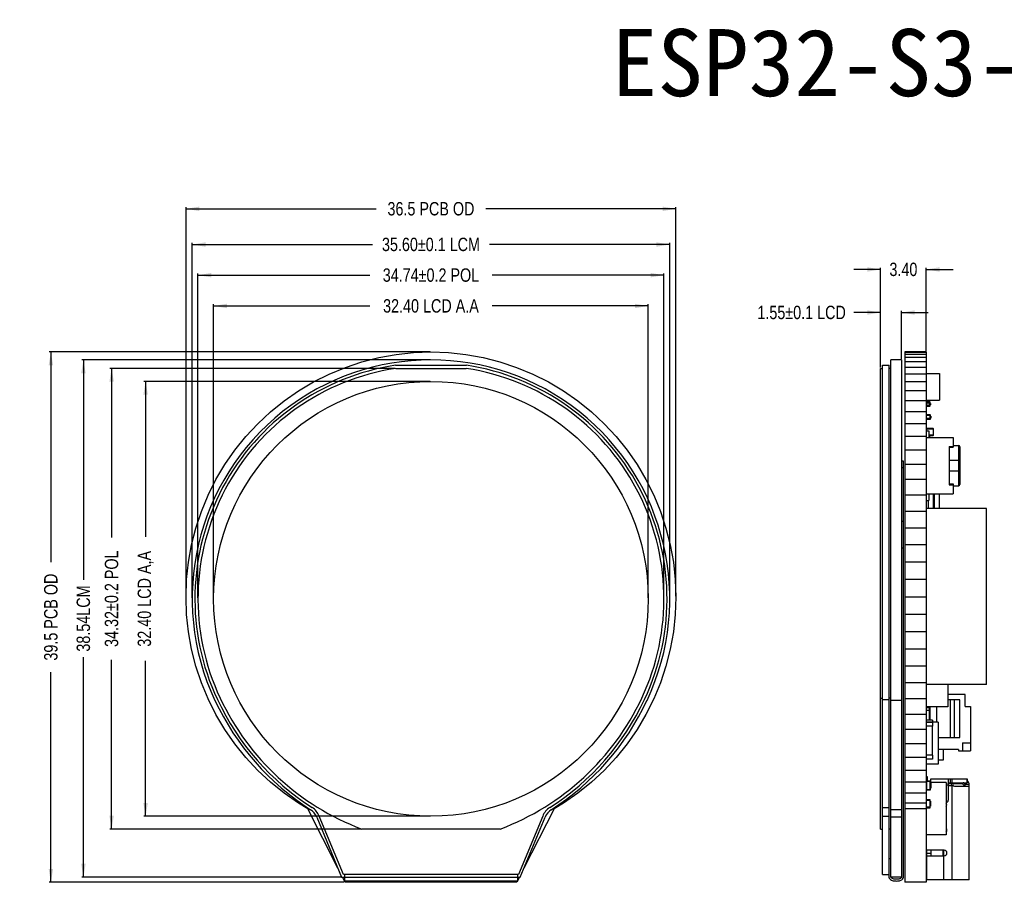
# Model space of a CAD drawing. Header units: millimetres. Extents: x -1 to 131, y 28 to 92.
# Tile 1 of 41: x -1 to 72, y 28 to 92. Entities that reach past the tile are written whole.
import ezdxf

# ---------------------------------------------------------------- set-up
doc = ezdxf.new("R2010")
doc.units = ezdxf.units.MM
doc.header["$LTSCALE"] = 1.21
doc.header["$MEASUREMENT"] = 0
doc.header["$PDMODE"] = 3
doc.header["$PDSIZE"] = 0.3125
doc.layers.get('0').update_dxf_attribs({"linetype": 'CONTINUOUS'})
doc.layers.get('DEFPOINTS').update_dxf_attribs({"linetype": 'CONTINUOUS'})
doc.layers.add('Dim', color=3, linetype='CONTINUOUS', lineweight=25)
doc.layers.add('FRAME', color=154, linetype='CONTINUOUS')
doc.styles.get("Standard").update_dxf_attribs({"font": 'txt', "width": 0.8})
doc.styles.add('宋体', font='txt')
doc.dimstyles.get("Standard").update_dxf_attribs({"dimtxt": 0.15625, "dimasz": 0.1875, "dimexe": 0.125, "dimexo": 0.0625, "dimgap": 0.09, "dimtad": 0, "dimtih": 1, "dimtoh": 1, "dimzin": 4, "dimdsep": 46, "dimtxsty": 'Standard', "dimblk": '_FILLED', "dimblk1": '_FILLED', "dimblk2": '_FILLED', "dimcen": 0.09, "dimazin": 1, "dimtp": 0.01, "dimtm": 0.01, "dimtfac": 1, "dimtofl": 0, "dimtmove": 0, "dimatfit": 3, "dimldrblk": '_FILLED', "dimfxl": 1, "dimtolj": 1, "dimtzin": 4, "dimarcsym": 0})

# ---------------------------------------------------------------- blocks, each defined once
blk = doc.blocks.new('_FILLED')
at = {"color": 0, "linetype": 'ByBlock'}
blk.add_solid([(0, 0), (-1, 0.167), (-1, -0.167)], dxfattribs=at)
blk = doc.blocks.new('*D2')
at = {"color": 0, "linetype": 'ByBlock', "lineweight": -2}
for p, q in [((13.531, 48.8), (13.531, 70.681)), ((13.531, 70.556), (25.174, 70.556)), ((45.931, 70.556), (34.287, 70.556)), ((45.931, 48.8), (45.931, 70.681))]:
    blk.add_line(p, q, dxfattribs=at)
at = {"layer": 'DEFPOINTS', "color": 0, "linetype": 'ByBlock'}
for p in [(13.531, 48.737), (45.931, 48.737)]:
    blk.add_point(p, dxfattribs=at)
at = {"color": 0, "linetype": 'ByBlock', "lineweight": -2, "rotation": 180}
blk.add_blockref('_FILLED', (13.531, 70.556), dxfattribs=at)
at = {"color": 0, "linetype": 'ByBlock', "lineweight": -2}
blk.add_blockref('_FILLED', (45.931, 70.556), dxfattribs=at)
at = {"color": 0, "linetype": 'ByBlock', "lineweight": -2, "insert": (29.731, 70.556), "char_height": 1, "attachment_point": 5}
blk.add_mtext('\\A1;32.40 LCD A.A', dxfattribs=at)
blk = doc.blocks.new('*D3')
at = {"color": 0, "linetype": 'ByBlock', "lineweight": -2}
for p, q in [((29.668, 64.937), (8.332, 64.937)), ((8.457, 64.937), (8.457, 53.361)), ((8.457, 32.537), (8.457, 44.114)), ((29.668, 32.537), (8.332, 32.537))]:
    blk.add_line(p, q, dxfattribs=at)
at = {"layer": 'DEFPOINTS', "color": 0, "linetype": 'ByBlock'}
for p in [(29.731, 64.937), (29.731, 32.537)]:
    blk.add_point(p, dxfattribs=at)
at = {"color": 0, "linetype": 'ByBlock', "lineweight": -2}
for p, rotation in [((8.457, 64.937), 90), ((8.457, 32.537), 270)]:
    blk.add_blockref('_FILLED', p, dxfattribs=dict(at, rotation=rotation))
at = {"color": 0, "linetype": 'ByBlock', "lineweight": -2, "insert": (8.457, 48.737), "char_height": 1, "attachment_point": 5, "rotation": 90}
blk.add_mtext('\\A1;32.40 LCD A,A', dxfattribs=at)
blk = doc.blocks.new('*D5')
at = {"color": 0, "linetype": 'ByBlock', "lineweight": -2}
for p, q in [((12.361, 48.8), (12.361, 72.976)), ((12.361, 72.851), (25.174, 72.851)), ((47.101, 72.851), (34.287, 72.851)), ((47.101, 48.8), (47.101, 72.976))]:
    blk.add_line(p, q, dxfattribs=at)
at = {"layer": 'DEFPOINTS', "color": 0, "linetype": 'ByBlock'}
for p in [(12.361, 48.737), (47.101, 48.737)]:
    blk.add_point(p, dxfattribs=at)
at = {"color": 0, "linetype": 'ByBlock', "lineweight": -2, "rotation": 180}
blk.add_blockref('_FILLED', (12.361, 72.851), dxfattribs=at)
at = {"color": 0, "linetype": 'ByBlock', "lineweight": -2}
blk.add_blockref('_FILLED', (47.101, 72.851), dxfattribs=at)
at = {"color": 0, "linetype": 'ByBlock', "lineweight": -2, "insert": (29.731, 72.851), "char_height": 1, "attachment_point": 5}
blk.add_mtext('\\A1;34.74%%p0.2 POL', dxfattribs=at)
blk = doc.blocks.new('*D7')
at = {"color": 0, "linetype": 'ByBlock', "lineweight": -2}
for p, q in [((27.04, 65.907), (5.797, 65.907)), ((5.922, 65.907), (5.922, 53.304)), ((5.922, 31.587), (5.922, 44.191)), ((24.502, 31.587), (5.797, 31.587))]:
    blk.add_line(p, q, dxfattribs=at)
at = {"layer": 'DEFPOINTS', "color": 0, "linetype": 'ByBlock'}
for p in [(27.102, 65.907), (24.565, 31.587)]:
    blk.add_point(p, dxfattribs=at)
at = {"color": 0, "linetype": 'ByBlock', "lineweight": -2}
for p, rotation in [((5.922, 65.907), 90), ((5.922, 31.587), 270)]:
    blk.add_blockref('_FILLED', p, dxfattribs=dict(at, rotation=rotation))
at = {"color": 0, "linetype": 'ByBlock', "lineweight": -2, "insert": (5.922, 48.747), "char_height": 1, "attachment_point": 5, "rotation": 90}
blk.add_mtext('\\A1;34.32%%p0.2 POL', dxfattribs=at)
blk = doc.blocks.new('*D10')
at = {"color": 0, "linetype": 'ByBlock', "lineweight": -2}
for p, q in [((11.931, 48.8), (11.931, 75.26)), ((11.931, 75.135), (25.374, 75.135)), ((47.531, 75.135), (34.087, 75.135)), ((47.531, 48.8), (47.531, 75.26))]:
    blk.add_line(p, q, dxfattribs=at)
at = {"layer": 'DEFPOINTS', "color": 0, "linetype": 'ByBlock'}
for p in [(11.931, 48.737), (47.531, 48.737)]:
    blk.add_point(p, dxfattribs=at)
at = {"color": 0, "linetype": 'ByBlock', "lineweight": -2, "rotation": 180}
blk.add_blockref('_FILLED', (11.931, 75.135), dxfattribs=at)
at = {"color": 0, "linetype": 'ByBlock', "lineweight": -2}
blk.add_blockref('_FILLED', (47.531, 75.135), dxfattribs=at)
at = {"color": 0, "linetype": 'ByBlock', "lineweight": -2, "insert": (29.731, 75.135), "char_height": 1, "attachment_point": 5}
blk.add_mtext('\\A1;35.60%%p0.1 LCM', dxfattribs=at)
blk = doc.blocks.new('*D15')
at = {"color": 0, "linetype": 'ByBlock', "lineweight": -2}
for p, q in [((29.668, 66.537), (3.696, 66.537)), ((3.821, 66.537), (3.821, 50.159)), ((3.821, 28), (3.821, 44.379)), ((23.008, 28), (3.696, 28))]:
    blk.add_line(p, q, dxfattribs=at)
at = {"layer": 'DEFPOINTS', "color": 0, "linetype": 'ByBlock'}
for p in [(29.731, 66.537), (23.071, 28)]:
    blk.add_point(p, dxfattribs=at)
at = {"color": 0, "linetype": 'ByBlock', "lineweight": -2}
for p, rotation in [((3.821, 66.537), 90), ((3.821, 28), 270)]:
    blk.add_blockref('_FILLED', p, dxfattribs=dict(at, rotation=rotation))
at = {"color": 0, "linetype": 'ByBlock', "lineweight": -2, "insert": (3.821, 47.269), "char_height": 1, "attachment_point": 5, "rotation": 90}
blk.add_mtext('\\A1;38.54LCM', dxfattribs=at)
blk = doc.blocks.new('*D20')
at = {"color": 0, "linetype": 'ByBlock', "lineweight": -2}
for p, q in [((11.469, 48.93), (11.469, 77.918)), ((47.992, 48.93), (47.992, 77.918)), ((11.469, 77.793), (25.64, 77.793)), ((47.992, 77.793), (33.82, 77.793))]:
    blk.add_line(p, q, dxfattribs=at)
at = {"layer": 'DEFPOINTS', "color": 0, "linetype": 'ByBlock'}
for p in [(11.469, 48.868), (47.992, 48.868)]:
    blk.add_point(p, dxfattribs=at)
at = {"color": 0, "linetype": 'ByBlock', "lineweight": -2, "rotation": 180}
blk.add_blockref('_FILLED', (11.469, 77.793), dxfattribs=at)
at = {"color": 0, "linetype": 'ByBlock', "lineweight": -2}
blk.add_blockref('_FILLED', (47.992, 77.793), dxfattribs=at)
at = {"color": 0, "linetype": 'ByBlock', "lineweight": -2, "insert": (29.73, 77.793), "char_height": 1, "attachment_point": 5}
blk.add_mtext('\\A1;36.5 PCB OD', dxfattribs=at)
blk = doc.blocks.new('*D19')
at = {"color": 0, "linetype": 'ByBlock', "lineweight": -2}
for p, q in [((29.668, 67.129), (1.272, 67.129)), ((1.397, 67.129), (1.397, 51.463)), ((1.397, 27.617), (1.397, 43.283)), ((23.265, 27.617), (1.272, 27.617))]:
    blk.add_line(p, q, dxfattribs=at)
at = {"layer": 'DEFPOINTS', "color": 0, "linetype": 'ByBlock'}
for p in [(29.73, 67.129), (23.327, 27.617)]:
    blk.add_point(p, dxfattribs=at)
at = {"color": 0, "linetype": 'ByBlock', "lineweight": -2}
for p, rotation in [((1.397, 67.129), 90), ((1.397, 27.617), 270)]:
    blk.add_blockref('_FILLED', p, dxfattribs=dict(at, rotation=rotation))
at = {"color": 0, "linetype": 'ByBlock', "lineweight": -2, "insert": (1.397, 47.373), "char_height": 1, "attachment_point": 5, "rotation": 90}
blk.add_mtext('\\A1;39.5 PCB OD', dxfattribs=at)
blk = doc.blocks.new('*D22')
at = {"color": 0, "linetype": 'ByBlock', "lineweight": -2}
for p, q in [((63.252, 70.068), (61.252, 70.068)), ((63.252, 65.97), (63.252, 70.193)), ((64.802, 66.6), (64.802, 70.193)), ((64.802, 70.068), (66.802, 70.068))]:
    blk.add_line(p, q, dxfattribs=at)
at = {"layer": 'DEFPOINTS', "color": 0, "linetype": 'ByBlock'}
for p in [(64.802, 66.537), (63.252, 65.907)]:
    blk.add_point(p, dxfattribs=at)
at = {"color": 0, "linetype": 'ByBlock', "lineweight": -2}
blk.add_blockref('_FILLED', (63.252, 70.068), dxfattribs=at)
at = {"color": 0, "linetype": 'ByBlock', "lineweight": -2, "rotation": 180}
blk.add_blockref('_FILLED', (64.802, 70.068), dxfattribs=at)
at = {"color": 0, "linetype": 'ByBlock', "lineweight": -2, "insert": (57.362, 70.068), "char_height": 1, "attachment_point": 5}
blk.add_mtext('\\A1;1.55%%p0.1 LCD', dxfattribs=at)
blk = doc.blocks.new('*D23')
at = {"color": 0, "linetype": 'ByBlock', "lineweight": -2}
for p, q in [((63.252, 73.276), (61.252, 73.276)), ((63.252, 65.97), (63.252, 73.401)), ((66.652, 67.192), (66.652, 73.401)), ((66.652, 73.276), (68.652, 73.276))]:
    blk.add_line(p, q, dxfattribs=at)
at = {"layer": 'DEFPOINTS', "color": 0, "linetype": 'ByBlock'}
for p in [(66.652, 67.129), (63.252, 65.907)]:
    blk.add_point(p, dxfattribs=at)
at = {"color": 0, "linetype": 'ByBlock', "lineweight": -2}
blk.add_blockref('_FILLED', (63.252, 73.276), dxfattribs=at)
at = {"color": 0, "linetype": 'ByBlock', "lineweight": -2, "rotation": 180}
blk.add_blockref('_FILLED', (66.652, 73.276), dxfattribs=at)
at = {"color": 0, "linetype": 'ByBlock', "lineweight": -2, "insert": (64.952, 73.276), "char_height": 1, "attachment_point": 5}
blk.add_mtext('\\A1;3.40', dxfattribs=at)

msp = doc.modelspace()

# ---------------------------------------------------------------- linework, layer by layer
at = {"color": 7, "linetype": 'Continuous'}
for p, q in [((25.849, 66.712), (27.131, 66.943)), ((27.131, 66.943), (28.428, 67.083)), ((28.428, 67.083), (29.73, 67.129)), ((29.73, 67.129), (31.033, 67.083)), ((31.033, 67.083), (32.329, 66.943)), ((32.329, 66.943), (33.612, 66.712)), ((65.052, 67.129), (65.052, 27.617)), ((66.652, 67.129), (65.052, 67.129)), ((66.652, 67.083), (65.052, 67.083)), ((66.652, 66.943), (65.052, 66.943)), ((66.652, 67.129), (66.652, 27.617)), ((23.349, 65.978), (24.585, 66.389)), ((24.585, 66.389), (25.849, 66.712)), ((27.085, 66.137), (32.376, 66.137)), ((33.612, 66.712), (34.875, 66.389)), ((34.875, 66.389), (36.112, 65.978)), ((63.382, 28.2), (63.382, 66.137)), ((63.382, 66.137), (63.892, 66.137)), ((63.892, 28.2), (63.892, 66.137)), ((64.022, 28), (64.022, 66.537)), ((64.802, 66.537), (64.022, 66.537)), ((64.802, 66.537), (64.802, 28)), ((66.652, 66.712), (65.052, 66.712)), ((66.652, 66.389), (65.052, 66.389)), ((20.979, 64.895), (22.144, 65.479)), ((22.144, 65.479), (23.349, 65.978)), ((27.102, 65.907), (32.359, 65.907)), ((36.112, 65.978), (37.317, 65.479)), ((37.317, 65.479), (38.482, 64.895)), ((63.252, 31.587), (63.252, 65.907)), ((63.252, 65.907), (63.382, 65.907)), ((64.022, 65.907), (63.892, 65.907)), ((66.652, 65.978), (65.052, 65.978)), ((66.652, 65.479), (65.052, 65.479)), ((66.652, 65.53), (67.652, 65.53)), ((67.652, 65.53), (67.652, 63.53)), ((19.857, 64.23), (20.979, 64.895)), ((38.482, 64.895), (39.603, 64.23)), ((66.652, 64.895), (65.052, 64.895)), ((18.787, 63.487), (19.857, 64.23)), ((39.603, 64.23), (40.674, 63.487)), ((66.652, 64.23), (65.052, 64.23)), ((17.772, 62.669), (18.787, 63.487)), ((40.674, 63.487), (41.689, 62.669)), ((66.652, 63.487), (65.052, 63.487)), ((66.652, 63.53), (67.652, 63.53)), ((66.652, 63.351), (66.932, 63.351)), ((66.932, 63.151), (66.652, 63.151)), ((66.657, 63.129), (66.652, 63.129)), ((66.682, 63.397), (66.682, 63.403)), ((66.926, 63.403), (66.682, 63.403)), ((66.702, 63.101), (66.702, 63.401)), ((66.882, 63.401), (66.702, 63.401)), ((66.882, 63.401), (66.882, 63.101)), ((66.926, 63.403), (66.926, 63.374)), ((66.926, 63.373), (66.956, 63.373)), ((66.956, 63.129), (66.926, 63.129)), ((66.926, 63.128), (66.926, 63.099)), ((66.932, 63.151), (66.932, 63.351)), ((66.956, 63.129), (66.956, 63.373)), ((66.959, 63.301), (66.956, 63.301)), ((66.959, 63.3), (66.956, 63.3)), ((66.959, 63.291), (66.956, 63.291)), ((66.956, 63.282), (66.959, 63.282)), ((66.959, 63.194), (66.956, 63.194)), ((66.959, 63.301), (66.959, 63.194)), ((16.817, 61.78), (17.772, 62.669)), ((41.689, 62.669), (42.643, 61.78)), ((66.652, 62.669), (65.052, 62.669)), ((66.652, 62.446), (66.977, 62.446)), ((66.682, 63.099), (66.682, 63.105)), ((66.682, 63.099), (66.926, 63.099)), ((66.682, 62.138), (66.682, 62.443)), ((66.926, 62.443), (66.682, 62.443)), ((66.682, 62.413), (66.956, 62.413)), ((66.702, 63.101), (66.882, 63.101)), ((66.926, 62.443), (66.926, 62.138)), ((66.956, 62.169), (66.956, 62.413)), ((66.977, 62.116), (66.977, 62.446)), ((15.929, 60.826), (16.817, 61.78)), ((42.643, 61.78), (43.532, 60.826)), ((66.652, 61.78), (65.052, 61.78)), ((66.956, 62.169), (66.652, 62.169)), ((66.652, 62.116), (66.977, 62.116)), ((66.682, 62.138), (66.926, 62.138)), ((66.959, 62.341), (66.956, 62.341)), ((66.959, 62.34), (66.956, 62.34)), ((66.959, 62.331), (66.956, 62.331)), ((66.956, 62.322), (66.959, 62.322)), ((66.959, 62.234), (66.956, 62.234)), ((66.959, 62.341), (66.959, 62.234)), ((66.977, 62.354), (66.987, 62.354)), ((66.977, 62.351), (66.987, 62.351)), ((66.977, 62.201), (66.987, 62.201)), ((66.977, 62.197), (66.987, 62.197)), ((66.987, 62.354), (66.987, 62.197)), ((66.652, 61.299), (66.667, 61.299)), ((66.652, 61.265), (66.852, 61.265)), ((66.667, 61.408), (66.667, 61.265)), ((66.667, 61.408), (67.187, 61.408)), ((66.687, 61.265), (66.687, 61.428)), ((67.167, 61.428), (66.687, 61.428)), ((66.852, 61.265), (66.852, 60.765)), ((67.187, 60.928), (66.852, 60.928)), ((67.167, 61.428), (67.167, 60.908)), ((67.187, 60.928), (67.187, 61.408)), ((15.111, 59.811), (15.929, 60.826)), ((43.532, 60.826), (44.35, 59.811)), ((66.652, 60.826), (65.052, 60.826)), ((66.652, 60.765), (68.652, 60.765)), ((66.852, 60.908), (67.167, 60.908)), ((66.852, 60.849), (66.932, 60.849)), ((66.932, 60.799), (66.852, 60.799)), ((66.882, 60.765), (66.882, 60.908)), ((66.932, 60.799), (66.932, 60.849)), ((68.652, 60.765), (68.652, 60.036)), ((14.368, 58.741), (15.111, 59.811)), ((44.35, 59.811), (45.093, 58.741)), ((66.652, 59.811), (65.052, 59.811)), ((68.352, 60.094), (68.352, 57.236)), ((68.352, 60.094), (68.652, 60.094)), ((68.352, 60.036), (68.652, 60.036)), ((68.652, 60.165), (69.052, 60.165)), ((69.052, 60.165), (69.052, 57.165)), ((69.152, 60.065), (69.152, 57.265)), ((13.703, 57.619), (14.368, 58.741)), ((45.093, 58.741), (45.758, 57.619)), ((64.952, 59), (64.802, 59)), ((64.952, 28.017), (64.952, 59)), ((66.652, 58.741), (65.052, 58.741)), ((68.352, 59.065), (69.152, 59.065)), ((64.952, 58.5), (64.802, 58.5)), ((68.352, 58.265), (69.152, 58.265)), ((13.119, 56.454), (13.703, 57.619)), ((45.758, 57.619), (46.342, 56.454)), ((66.652, 57.619), (65.052, 57.619)), ((68.352, 57.294), (68.652, 57.294)), ((68.652, 57.294), (68.652, 56.565)), ((66.652, 56.565), (68.652, 56.565)), ((66.852, 56.565), (66.852, 56.065)), ((67.177, 56.565), (67.177, 55.465)), ((67.277, 55.465), (67.277, 56.565)), ((67.652, 55.465), (67.652, 56.565)), ((68.352, 57.236), (68.652, 57.236)), ((68.652, 57.165), (69.052, 57.165)), ((12.62, 55.249), (13.119, 56.454)), ((46.342, 56.454), (46.841, 55.249)), ((66.652, 56.454), (65.052, 56.454)), ((66.652, 56.065), (66.852, 56.065)), ((66.802, 56.065), (66.802, 55.465)), ((12.208, 54.012), (12.62, 55.249)), ((46.841, 55.249), (47.252, 54.012)), ((66.652, 55.249), (65.052, 55.249)), ((71.152, 55.465), (66.652, 55.465)), ((71.152, 42.365), (71.152, 55.465)), ((64.952, 54.5), (64.802, 54.5)), ((11.886, 52.749), (12.208, 54.012)), ((47.252, 54.012), (47.575, 52.749)), ((66.652, 54.012), (65.052, 54.012)), ((11.655, 51.466), (11.886, 52.749)), ((47.575, 52.749), (47.806, 51.466)), ((64.952, 52.5), (64.802, 52.5)), ((66.652, 52.749), (65.052, 52.749)), ((11.515, 50.17), (11.655, 51.466)), ((47.806, 51.466), (47.946, 50.17)), ((66.652, 51.466), (65.052, 51.466)), ((11.469, 48.868), (11.515, 50.17)), ((47.946, 50.17), (47.992, 48.868)), ((66.652, 50.17), (65.052, 50.17)), ((11.515, 47.565), (11.469, 48.868)), ((47.992, 48.868), (47.946, 47.565)), ((66.652, 48.868), (65.052, 48.868)), ((11.655, 46.269), (11.515, 47.565)), ((47.946, 47.565), (47.806, 46.269)), ((66.652, 47.565), (65.052, 47.565)), ((11.886, 44.986), (11.655, 46.269)), ((47.806, 46.269), (47.575, 44.986)), ((66.652, 46.269), (65.052, 46.269)), ((12.208, 43.723), (11.886, 44.986)), ((47.575, 44.986), (47.252, 43.723)), ((66.652, 44.986), (65.052, 44.986)), ((12.62, 42.486), (12.208, 43.723)), ((47.252, 43.723), (46.841, 42.486)), ((66.652, 43.723), (65.052, 43.723)), ((13.119, 41.281), (12.62, 42.486)), ((46.841, 42.486), (46.342, 41.281)), ((66.652, 42.486), (65.052, 42.486)), ((71.152, 42.365), (66.652, 42.365)), ((68.252, 42.365), (68.252, 40.694)), ((13.703, 40.116), (13.119, 41.281)), ((46.342, 41.281), (45.758, 40.116)), ((63.252, 41.341), (63.382, 41.341)), ((63.382, 41.243), (63.892, 41.243)), ((64.022, 41.341), (63.892, 41.341)), ((64.802, 41.157), (64.022, 41.157)), ((66.652, 41.281), (65.052, 41.281)), ((69.552, 41.617), (68.252, 41.617)), ((69.152, 41.217), (68.252, 41.217)), ((68.452, 38.417), (68.452, 41.217)), ((68.752, 38.417), (68.752, 41.217)), ((69.152, 38.417), (69.152, 41.217)), ((69.552, 40.717), (69.552, 41.617)), ((68.252, 40.694), (66.652, 40.694)), ((66.952, 40.617), (66.652, 40.617)), ((66.902, 40.417), (66.652, 40.417)), ((66.752, 40.694), (66.752, 40.617)), ((66.902, 39.705), (66.902, 40.617)), ((66.952, 39.705), (66.952, 40.694)), ((67.452, 39.559), (67.452, 40.694)), ((69.552, 40.717), (69.952, 40.717)), ((69.952, 40.717), (69.952, 37.417)), ((14.368, 38.995), (13.703, 40.116)), ((45.758, 40.116), (45.093, 38.995)), ((66.652, 40.116), (65.052, 40.116)), ((66.653, 39.676), (66.652, 39.676)), ((66.653, 39.663), (66.652, 39.663)), ((67.112, 39.705), (66.653, 39.705)), ((67.112, 39.705), (67.112, 39.559)), ((15.111, 37.924), (14.368, 38.995)), ((45.093, 38.995), (44.35, 37.924)), ((66.652, 38.995), (65.052, 38.995)), ((67.112, 39.527), (66.653, 39.527)), ((67.112, 39.252), (66.653, 39.252)), ((67.552, 39.559), (66.672, 39.559)), ((66.672, 39.527), (66.672, 39.559)), ((66.672, 37.078), (66.672, 39.252)), ((66.677, 37.078), (66.677, 39.252)), ((67.102, 39.252), (67.102, 37.078)), ((67.112, 39.527), (67.112, 39.252)), ((67.552, 39.559), (67.552, 36.409)), ((66.672, 38.875), (66.652, 38.875)), ((66.672, 38.863), (66.652, 38.863)), ((66.652, 38.824), (66.672, 38.824)), ((66.652, 38.821), (66.672, 38.821)), ((66.652, 38.721), (66.672, 38.721)), ((66.672, 38.617), (66.652, 38.617)), ((66.672, 38.417), (66.652, 38.417)), ((66.652, 38.244), (66.672, 38.244)), ((66.652, 38.241), (66.672, 38.241)), ((67.552, 38.417), (69.152, 38.417)), ((15.929, 36.909), (15.111, 37.924)), ((44.35, 37.924), (43.532, 36.909)), ((66.652, 37.924), (65.052, 37.924)), ((66.652, 38.141), (66.672, 38.141)), ((66.672, 38.075), (66.652, 38.075)), ((69.052, 37.517), (67.552, 37.517)), ((67.927, 37.517), (67.927, 36.717)), ((69.052, 37.517), (69.052, 37.417)), ((69.352, 38.017), (69.952, 38.017)), ((69.352, 38.017), (69.352, 37.417)), ((16.817, 35.955), (15.929, 36.909)), ((43.532, 36.909), (42.643, 35.955)), ((66.652, 36.909), (65.052, 36.909)), ((66.672, 37.313), (66.652, 37.313)), ((66.652, 37.117), (66.653, 37.118)), ((66.672, 37.256), (66.653, 37.256)), ((67.112, 37.078), (66.653, 37.078)), ((67.112, 36.803), (66.653, 36.803)), ((66.672, 36.409), (66.672, 36.803)), ((67.112, 37.078), (67.112, 36.803)), ((67.927, 36.717), (67.552, 36.717)), ((69.052, 37.417), (69.952, 37.417)), ((66.672, 36.497), (66.652, 36.517)), ((67.552, 36.409), (66.672, 36.409)), ((17.772, 35.066), (16.817, 35.955)), ((42.643, 35.955), (41.689, 35.066)), ((66.652, 35.955), (65.052, 35.955)), ((66.652, 35.508), (66.712, 35.508)), ((66.712, 35.508), (66.712, 35.183)), ((66.992, 35.33), (69.694, 35.33)), ((66.992, 35.065), (66.992, 35.33)), ((68.292, 35.31), (68.292, 33.73)), ((68.442, 35.33), (68.442, 35.03)), ((68.572, 35.33), (68.572, 35.03)), ((69.692, 35.03), (69.692, 35.33)), ((69.694, 35.33), (69.694, 35.03)), ((18.787, 34.248), (17.772, 35.066)), ((41.689, 35.066), (40.674, 34.248)), ((66.652, 35.066), (65.052, 35.066)), ((66.652, 35.183), (66.977, 35.183)), ((66.652, 35.083), (66.677, 35.083)), ((66.652, 34.603), (66.677, 34.603)), ((66.652, 34.503), (66.977, 34.503)), ((66.677, 35.158), (66.952, 35.158)), ((66.677, 35.158), (66.677, 34.528)), ((66.677, 34.528), (66.952, 34.528)), ((66.952, 34.528), (66.952, 35.158)), ((66.977, 35.133), (66.952, 35.133)), ((66.952, 35.083), (66.977, 35.083)), ((66.952, 34.603), (66.977, 34.603)), ((66.977, 34.553), (66.952, 34.553)), ((66.977, 34.503), (66.977, 35.183)), ((66.977, 35.15), (66.992, 35.15)), ((68.138, 35.065), (66.977, 35.065)), ((66.977, 35.047), (66.987, 35.047)), ((66.977, 34.997), (66.987, 34.997)), ((66.977, 34.945), (66.987, 34.945)), ((66.977, 34.932), (66.987, 34.932)), ((66.977, 34.83), (66.987, 34.83)), ((66.977, 34.817), (66.987, 34.817)), ((66.977, 34.766), (66.987, 34.766)), ((66.977, 34.715), (66.987, 34.715)), ((66.977, 34.678), (66.987, 34.678)), ((66.977, 34.655), (66.987, 34.655)), ((66.977, 34.642), (66.987, 34.642)), ((66.987, 35.047), (66.987, 34.945)), ((66.987, 34.932), (66.987, 34.83)), ((66.987, 34.817), (66.987, 34.715)), ((66.987, 34.678), (66.987, 34.642)), ((68.138, 35.065), (68.138, 31.165)), ((68.138, 34.88), (68.292, 34.88)), ((68.292, 34.83), (68.572, 34.83)), ((68.293, 34.98), (69.332, 34.98)), ((68.367, 35.03), (69.694, 35.03)), ((68.572, 34.98), (68.572, 34.916)), ((68.572, 34.83), (68.572, 27.8)), ((68.772, 34.78), (69.852, 34.78)), ((69.532, 34.78), (69.332, 34.98)), ((69.543, 34.93), (69.849, 34.93)), ((69.552, 34.78), (69.552, 35.03)), ((69.852, 27.8), (69.852, 34.88)), ((19.857, 33.505), (18.787, 34.248)), ((40.674, 34.248), (39.603, 33.505)), ((66.652, 34.248), (65.052, 34.248)), ((66.926, 33.769), (66.682, 33.769)), ((66.682, 33.16), (66.682, 33.769)), ((66.926, 33.769), (66.926, 33.16)), ((20.545, 33.097), (19.857, 33.505)), ((22.795, 28.665), (20.545, 33.097)), ((38.918, 33.099), (36.665, 28.664)), ((39.603, 33.505), (38.918, 33.099)), ((63.382, 33.191), (63.892, 33.191)), ((66.652, 33.505), (65.052, 33.505)), ((66.652, 33.099), (65.052, 33.099)), ((66.652, 33.739), (66.956, 33.739)), ((66.956, 33.708), (66.652, 33.708)), ((66.956, 33.221), (66.652, 33.221)), ((66.956, 33.19), (66.652, 33.19)), ((66.682, 33.16), (66.926, 33.16)), ((66.956, 33.19), (66.956, 33.739)), ((66.959, 33.664), (66.956, 33.664)), ((66.956, 33.653), (66.959, 33.653)), ((66.959, 33.636), (66.956, 33.636)), ((66.959, 33.599), (66.956, 33.599)), ((66.959, 33.59), (66.956, 33.59)), ((66.959, 33.562), (66.956, 33.562)), ((66.956, 33.525), (66.959, 33.525)), ((66.956, 33.488), (66.959, 33.488)), ((66.959, 33.458), (66.956, 33.458)), ((66.959, 33.422), (66.956, 33.422)), ((66.959, 33.384), (66.956, 33.384)), ((66.956, 33.381), (66.959, 33.381)), ((66.959, 33.358), (66.956, 33.358)), ((66.956, 33.32), (66.959, 33.32)), ((66.956, 33.284), (66.959, 33.284)), ((66.959, 33.664), (66.959, 33.59)), ((66.959, 33.562), (66.959, 33.488)), ((66.959, 33.458), (66.959, 33.381)), ((66.959, 33.358), (66.959, 33.284)), ((21.216, 32.477), (23.071, 28)), ((23.204, 28.2), (21.401, 32.553)), ((38.06, 32.553), (36.257, 28.2)), ((36.391, 28), (38.245, 32.477)), ((63.382, 32.553), (63.892, 32.553)), ((64.802, 33.023), (64.022, 33.023)), ((64.802, 32.477), (64.022, 32.477)), ((34.896, 31.587), (24.565, 31.587)), ((63.252, 31.587), (63.382, 31.587)), ((64.022, 31.587), (63.892, 31.587)), ((68.138, 31.165), (66.652, 31.165)), ((68.138, 31.44), (68.18, 31.44)), ((64.022, 29.372), (63.892, 29.372)), ((67.992, 30), (66.652, 30)), ((66.692, 27.8), (66.692, 30)), ((66.692, 29.8), (66.992, 29.8)), ((66.692, 29.6), (67.992, 29.6)), ((66.992, 30), (66.992, 29.6)), ((67.922, 29.6), (67.922, 30)), ((67.961, 29.6), (67.961, 30)), ((67.972, 27.8), (67.972, 29.6)), ((23.071, 28), (23.276, 28)), ((23.327, 27.617), (23.133, 28)), ((36.257, 28.2), (23.204, 28.2)), ((23.276, 28.2), (23.276, 27.713)), ((23.276, 28.01), (36.186, 28.01)), ((36.328, 28), (36.134, 27.617)), ((36.186, 28.2), (36.186, 27.713)), ((36.186, 28), (36.391, 28)), ((63.382, 28.2), (63.892, 28.2)), ((63.872, 28.2), (63.872, 28.01)), ((64.802, 28), (64.022, 28)), ((36.186, 27.713), (23.276, 27.713)), ((36.134, 27.617), (23.327, 27.617)), ((66.652, 27.617), (65.052, 27.617)), ((69.852, 27.8), (66.692, 27.8))]:
    msp.add_line(p, q, dxfattribs=at)
msp.add_circle((29.731, 48.737), 16.2, dxfattribs=at)
for centre, radius, start, end in [((29.731, 48.737), 17.8, 334.79598, 205.20402), ((29.731, 48.737), 17.6, 98.64586, 205.20402), ((29.731, 48.737), 17.6, 334.79598, 81.35414), ((29.731, 48.737), 17.37, 98.70303, 205.20402), ((29.731, 48.737), 17.37, 334.79598, 81.29697), ((66.682, 63.373), 0.0305, 90, 180), ((66.702, 63.351), 0.05, 90, 180), ((66.702, 63.151), 0.05, 180, 270), ((66.882, 63.351), 0.05, 0, 90), ((66.882, 63.151), 0.05, 270, 360), ((66.926, 63.373), 0.0305, 0, 90), ((66.926, 63.129), 0.0305, 270, 0), ((66.682, 62.413), 0.0305, 90, 180), ((66.926, 62.413), 0.0305, 0, 90), ((66.926, 62.169), 0.0305, 270, 0), ((66.702, 61.299), 0.05, 133.99269, 180), ((66.687, 61.408), 0.02, 90, 180), ((67.167, 61.408), 0.02, 0, 90), ((67.167, 60.928), 0.02, 270, 360), ((66.882, 60.799), 0.05, 317.53361, 360), ((69.052, 60.065), 0.1, 0, 90), ((69.052, 57.265), 0.1, 270, 360), ((31.332, 49.491), 19.57, 205.20402, 237.30114), ((31.332, 49.491), 19.37, 205.20402, 237.30114), ((31.332, 49.491), 19.14, 205.20402, 249.29444), ((28.129, 49.491), 19.14, 290.70556, 334.79598), ((28.129, 49.491), 19.37, 302.69886, 334.79598), ((28.129, 49.491), 19.57, 302.69886, 334.79598), ((68.425, 34.78), 0.2, 30, 90), ((68.772, 34.98), 0.2, 210, 270), ((69.402, 34.88), 0.15, 360, 90), ((69.402, 34.88), 0.45, 0, 49.15109), ((66.682, 33.739), 0.0305, 90, 180), ((66.926, 33.739), 0.0305, 0, 90), ((20.117, 32.021), 1.39, 22.5, 57.30114), ((39.344, 32.021), 1.39, 122.69886, 157.5), ((66.682, 33.19), 0.0305, 180, 270), ((66.926, 33.19), 0.0305, 270, 360), ((68.092, 33.73), 0.2, 283.35229, 360), ((67.992, 33.38), 0.2, 7.18076, 42.78842), ((67.992, 33.43), 0.2, 317.21127, 352.81924), ((20.117, 32.021), 1.19, 22.5, 57.30114), ((39.344, 32.021), 1.19, 122.69886, 157.5), ((67.992, 31.5), 0.2, 317.18778, 42.86021), ((67.992, 29.8), 0.2, 270, 90)]:
    msp.add_arc(centre, radius, start, end, dxfattribs=at)
msp.add_ellipse((68.572, 36.11), major_axis=(0, 1.28), ratio=1, start_param=-3.141593, end_param=-3.090151, dxfattribs=at)
for points, knots in [([(68.292, 35.31), (68.292, 35.312), (68.292, 35.316), (68.297, 35.321), (68.303, 35.324), (68.316, 35.328), (68.338, 35.329), (68.356, 35.33), (68.367, 35.33)], [0, 0, 0, 0, 0.065631, 0.135051, 0.220763, 0.329327, 0.620526, 1, 1, 1, 1]), ([(68.293, 34.98), (68.293, 34.984), (68.295, 34.993), (68.298, 35.004), (68.305, 35.014), (68.313, 35.021), (68.324, 35.025), (68.342, 35.029), (68.357, 35.03), (68.367, 35.03)], [0, 0, 0, 0, 0.131772, 0.249174, 0.356607, 0.462464, 0.575827, 0.702602, 1, 1, 1, 1]), ([(63.872, 28.01), (63.872, 27.951), (63.923, 27.865), (64.081, 27.742), (64.322, 27.718), (64.584, 27.704), (64.806, 27.777), (64.932, 27.9), (64.952, 27.982), (64.952, 28.017)], [0, 0, 0, 0, 0.109818, 0.230359, 0.422908, 0.63247, 0.812322, 0.927591, 1, 1, 1, 1]), ([(64.801, 28), (64.8, 27.993), (64.794, 27.955), (64.685, 27.87), (64.49, 27.834), (64.252, 27.849), (64.09, 27.91), (64.026, 27.982), (64.023, 28)], [0, 0, 0, 0, 0.024865, 0.135619, 0.419811, 0.699426, 0.936952, 1, 1, 1, 1])]:
    msp.add_open_spline(points, degree=3, knots=knots, dxfattribs=at)

# ---------------------------------------------------------------- texts
at = {"layer": 'FRAME', "color": 1, "insert": (72.123, 88.648), "char_height": 5, "attachment_point": 5, "style": '宋体', "bg_fill": 2}
msp.add_mtext('ESP32-S3-LCD-1.28', dxfattribs=at)

# ---------------------------------------------------------------- dimensions: what is measured, and where the dimension line sits
at = {"layer": 'Dim'}
for base, p1, p2, text, override, picture, middle in [((47.992, 77.793), (11.469, 48.868), (47.992, 48.868), '<> PCB OD', {"dimtxt": 1, "dimasz": 1, "dimtih": 0, "dimtoh": 0, "dimdec": 1, "dimzin": 0, "dimpost": '<>', "dimcen": 0.198, "dimadec": 0, "dimazin": 0, "dimtp": 0, "dimtm": 0, "dimtdec": 4, "dimtzin": 0}, '*D20', (29.73, 77.793)), ((47.531, 75.135), (11.931, 48.737), (47.531, 48.737), '<>%%p0.1 LCM', {"dimtxt": 1, "dimasz": 1, "dimtih": 0, "dimtoh": 0, "dimzin": 0, "dimpost": '<>', "dimcen": 0.198, "dimadec": 0, "dimazin": 0, "dimtp": 0, "dimtm": 0, "dimtdec": 4, "dimtzin": 0}, '*D10', (29.731, 75.135)), ((47.101, 72.851), (12.361, 48.737), (47.101, 48.737), '<>%%p0.2 POL', {"dimtxt": 1, "dimasz": 1, "dimtih": 0, "dimtoh": 0, "dimzin": 0, "dimpost": '<>', "dimcen": 0.198, "dimadec": 0, "dimazin": 0, "dimtp": 0, "dimtm": 0, "dimtdec": 4, "dimtzin": 0}, '*D5', (29.731, 72.851)), ((45.931, 70.556), (13.531, 48.737), (45.931, 48.737), '<> LCD A.A', {"dimtxt": 1, "dimasz": 1, "dimtih": 0, "dimtoh": 0, "dimzin": 0, "dimpost": '<>', "dimcen": 0.198, "dimadec": 0, "dimazin": 0, "dimtp": 0, "dimtm": 0, "dimtdec": 4, "dimtzin": 0}, '*D2', (29.731, 70.556)), ((63.252, 70.068), (64.802, 66.537), (63.252, 65.907), '<>%%p0.1 LCD', {"dimtxt": 1, "dimasz": 1, "dimtih": 0, "dimtoh": 0, "dimzin": 0, "dimpost": '<>', "dimcen": 0.198, "dimadec": 0, "dimazin": 0, "dimtp": 0, "dimtm": 0, "dimtdec": 4, "dimtzin": 0}, '*D22', (57.362, 70.068))]:
    dim = msp.add_linear_dim(base=base, p1=p1, p2=p2, text=text, dimstyle='Standard', override=override, dxfattribs=at)
    dim.commit()
    dim.dimension.update_dxf_attribs({"geometry": picture, "text_midpoint": middle})
dim = msp.add_linear_dim(base=(63.252, 73.276), p1=(66.652, 67.129), p2=(63.252, 65.907), dimstyle='Standard', override={"dimtxt": 1, "dimasz": 1, "dimtih": 0, "dimtoh": 0, "dimzin": 0, "dimcen": 0.198, "dimadec": 0, "dimazin": 0, "dimtp": 0, "dimtm": 0, "dimtdec": 4, "dimtzin": 0}, dxfattribs=at)
dim.commit()
dim.dimension.update_dxf_attribs({"geometry": '*D23', "text_midpoint": (64.952, 73.276)})
for base, p1, p2, text, override, picture, middle in [((1.397, 27.617), (29.73, 67.129), (23.327, 27.617), '<> PCB OD', {"dimtxt": 1, "dimasz": 1, "dimtih": 0, "dimtoh": 0, "dimdec": 1, "dimzin": 0, "dimpost": '<>', "dimcen": 0.198, "dimadec": 0, "dimazin": 0, "dimtp": 0, "dimtm": 0, "dimtdec": 4, "dimtzin": 0}, '*D19', (1.397, 47.373)), ((3.821, 28), (29.731, 66.537), (23.071, 28), '<>LCM', {"dimtxt": 1, "dimasz": 1, "dimtih": 0, "dimtoh": 0, "dimzin": 0, "dimpost": '<>', "dimcen": 0.198, "dimadec": 0, "dimazin": 0, "dimtp": 0, "dimtm": 0, "dimtdec": 4, "dimtzin": 0}, '*D15', (3.821, 47.269)), ((5.922, 31.587), (27.102, 65.907), (24.565, 31.587), '<>%%p0.2 POL', {"dimtxt": 1, "dimasz": 1, "dimtih": 0, "dimtoh": 0, "dimzin": 0, "dimpost": '<>', "dimcen": 0.198, "dimadec": 0, "dimazin": 0, "dimtp": 0, "dimtm": 0, "dimtdec": 4, "dimtzin": 0}, '*D7', (5.922, 48.747)), ((8.457, 32.537), (29.731, 64.937), (29.731, 32.537), '<> LCD A,A', {"dimtxt": 1, "dimasz": 1, "dimtih": 0, "dimtoh": 0, "dimzin": 0, "dimpost": '<>', "dimcen": 0.198, "dimadec": 0, "dimazin": 0, "dimtp": 0, "dimtm": 0, "dimtdec": 4, "dimtzin": 0}, '*D3', (8.457, 48.737))]:
    dim = msp.add_linear_dim(base=base, p1=p1, p2=p2, angle=90, text=text, dimstyle='Standard', override=override, dxfattribs=at)
    dim.commit()
    dim.dimension.update_dxf_attribs({"geometry": picture, "text_midpoint": middle})

doc.saveas('drawing.dxf')
